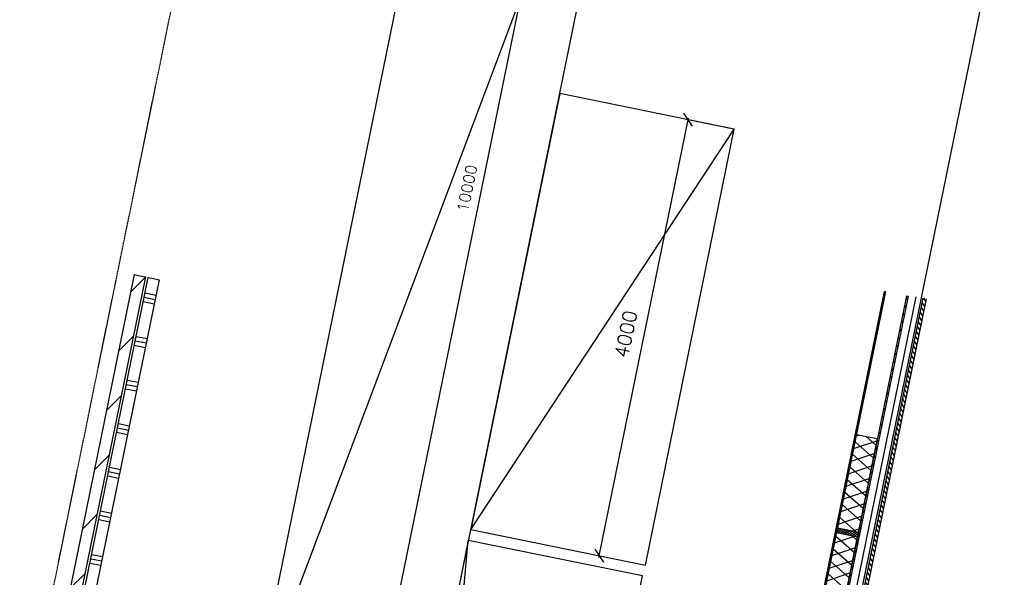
# Model space of a CAD drawing. Extents: x 0 to 297174, y -27731 to 163980.
# Tile 28 of 152: x 189493 to 198338, y 30050 to 35063. Entities that reach past the tile are written whole.
import ezdxf

# ---------------------------------------------------------------- set-up
doc = ezdxf.new("R2010")
doc.units = 0
doc.header["$LTSCALE"] = 5
doc.header["$MEASUREMENT"] = 0
doc.header["$PDMODE"] = 3
doc.header["$PDSIZE"] = 0.1
doc.linetypes.add('DASHDOT', pattern=[1, 0.5, -0.25, 0, -0.25])
doc.layers.get('0').update_dxf_attribs({"linetype": 'CONTINUOUS'})
doc.layers.get('DEFPOINTS').update_dxf_attribs({"linetype": 'CONTINUOUS'})
for name, color, linetype in [('_BRANDCOMPART', 6, 'DASHDOT'), ('_INSTALLATIES', 4, 'CONTINUOUS'), ('A--01A1_ACEER', 1, 'CONTINUOUS'), ('A--A21--_F-23-', 9, 'CONTINUOUS'), ('A--A22--_F123-', 9, 'CONTINUOUS'), ('A--A25--_F--3-', 9, 'CONTINUOUS'), ('A--A42--_F-23-', 9, 'CONTINUOUS'), ('A--L21--', 3, 'CONTINUOUS'), ('A--L21--_F--3-', 7, 'CONTINUOUS'), ('A--L22--_F--3-', 7, 'CONTINUOUS'), ('A--L22--_F-23-', 7, 'CONTINUOUS'), ('A--L22A2_BINNENWAND', 2, 'CONTINUOUS'), ('A--L25--', 7, 'CONTINUOUS'), ('A--L25--_F-23-', 7, 'CONTINUOUS'), ('A--L42--', 7, 'CONTINUOUS'), ('A--L42--_F-23-', 7, 'CONTINUOUS'), ('A--M$1A-_F123-', 1, 'CONTINUOUS'), ('X--LR---_CP', 7, 'CONTINUOUS')]:
    doc.layers.add(name, color=color, linetype=linetype)
doc.styles.add('HIEMSTRA', font='romans.shx')
doc.dimstyles.get("Standard").update_dxf_attribs({"dimscale": 50, "dimtxt": 2.5, "dimasz": 2, "dimexe": 0.3, "dimexo": 0.3, "dimgap": 2, "dimtad": 1, "dimdec": 0, "dimzin": 0, "dimdsep": 46, "dimtxsty": 'HIEMSTRA', "dimblk1": 'OBLIQUE', "dimblk2": 'OBLIQUE', "dimsah": 1, "dimcen": 0.09, "dimdle": 0.3, "dimclrd": 1, "dimclre": 1, "dimclrt": 2, "dimadec": 0, "dimazin": 0, "dimtfac": 1, "dimtdec": 4, "dimtix": 1, "dimtmove": 2, "dimatfit": 3, "dimldrblk": 'OBLIQUE', "dimfxl": 0, "dimtvp": 625, "dimtolj": 1, "dimtzin": 0, "dimarcsym": 0})

# ---------------------------------------------------------------- blocks, each defined once
blk = doc.blocks.new('_OBLIQUE')
at = {"color": 0, "linetype": 'ByBlock'}
blk.add_line((-0.5, -0.5), (0.5, 0.5), dxfattribs=at)
blk = doc.blocks.new('*D1392')
at = {"layer": 'A--M$1A-_F123-', "color": 2, "linetype": 'Continuous', "lineweight": -2}
for p, q in [((26194.5, 25482.6), (28195.3, 35304.9)), ((28686.5, 35192.6), (28181.2, 35295.5))]:
    blk.add_line(p, q, dxfattribs=at)
at = {"layer": 'DEFPOINTS', "color": 0, "linetype": 'Continuous'}
for p in [(28192.9, 35293.1), (28698.2, 35190.2, -0.2), (26702.2, 25391.4)]:
    blk.add_point(p, dxfattribs=at)
at = {"layer": 'A--M$1A-_F123-', "color": 2, "linetype": 'Continuous', "lineweight": -2, "xscale": 80, "yscale": 80, "zscale": 80}
for p, rotation in [((28192.9, 35293.1), 78.48643322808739), ((26196.9, 25494.3), 258.4864332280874)]:
    blk.add_blockref('_OBLIQUE', p, dxfattribs=dict(at, rotation=rotation))
at = {"layer": 'A--M$1A-_F123-', "color": 3, "linetype": 'Continuous', "insert": (27067.5, 30419.7), "char_height": 100, "attachment_point": 5, "rotation": 78.48643, "style": 'HIEMSTRA'}
blk.add_mtext('\\A1;10000', dxfattribs=at)
blk = doc.blocks.new('*D1391')
at = {"color": 2, "linetype": 'ByBlock'}
for p, q in [((28251, 27101.7), (29055.4, 31050.6)), ((29447.8, 30955.4), (29037.7, 31038.9))]:
    blk.add_line(p, q, dxfattribs=at)
at = {"layer": 'DEFPOINTS', "color": 0, "linetype": 'ByBlock'}
for p in [(29052.4, 31035.9), (29462.5, 30952.4), (28664.1, 27032.9, -0.2)]:
    blk.add_point(p, dxfattribs=at)
at = {"color": 2, "linetype": 'ByBlock', "xscale": 100, "yscale": 100, "zscale": 100}
for p, rotation in [((29052.4, 31035.9), 78.48629033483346), ((28254, 27116.4), 258.4862903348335)]:
    blk.add_blockref('_OBLIQUE', p, dxfattribs=dict(at, rotation=rotation))
at = {"color": 3, "linetype": 'ByBlock', "insert": (28493.9, 29108.6), "char_height": 125, "attachment_point": 5, "rotation": 78.48629, "style": 'HIEMSTRA'}
blk.add_mtext('\\A1;4000', dxfattribs=at)
blk = doc.blocks.new('*U1393')
at = {"layer": 'A--A22--_F123-'}
h = blk.add_hatch(dxfattribs=at)
h.set_pattern_fill('ALFALINE', color=256, scale=300, style=0, pattern_type=2)
h.set_pattern_definition([(45, (-23276.04, -25446.4), (-212.132, 212.132), [])])
h.paths.add_polyline_path([(0, 0), (-59, -39), (803.9, 4197), (852.9, 4187), (901.9, 4177), (59, 39)])
at = {"layer": 'A--L22--_F--3-', "color": 4, "linetype": 'Continuous'}
for points in [[(-59, -39), (-59, -39), (803.9, 4197), (852.9, 4187)], [(852.9, 4187), (901.9, 4177), (59, 39), (59, 39)]]:
    blk.add_lwpolyline(points, dxfattribs=at)
blk = doc.blocks.new('*U1396')
at = {"layer": 'A--A22--_F123-'}
h = blk.add_hatch(dxfattribs=at)
h.set_pattern_fill('ALFAPLST', color=256, scale=400, angle=168.48648, style=0, pattern_type=2)
h.set_pattern_definition([(168.486, (0, 0), (-79.84, -391.95), []), (168.486, (-8, -39.2), (-79.84, -391.95), []), (168.486, (-15.97, -78.4), (-79.84, -391.95), [])])
h.paths.add_polyline_path([(0, 0), (49, -10), (-768.8, -4024.6), (-827.8, -4063.7), (-886.7, -4102.7), (-49, 10)])
at = {"layer": 'A--L22--_F-23-', "color": 3, "linetype": 'Continuous'}
for points in [[(-886.7, -4102.7), (-886.7, -4102.7), (-49, 10), (0, 0)], [(0, 0), (49, -10), (-768.8, -4024.6), (-768.8, -4024.6)]]:
    blk.add_lwpolyline(points, dxfattribs=at)
blk = doc.blocks.new('*U1399')
at = {"layer": 'A--A42--_F-23-'}
h = blk.add_hatch(dxfattribs=at)
h.set_pattern_fill('ALFALINE', color=256, scale=40, style=0, pattern_type=2)
h.set_pattern_definition([(45, (-31024.214, -29450.56), (-28.28427, 28.28427), [])])
h.paths.add_polyline_path([(0, 0), (4.9, -1), (-789.3, -3901.2), (-794.2, -3900.2), (-799.1, -3899.2), (-4.9, 1)])
at = {"layer": 'A--L42--_F-23-', "color": 2, "linetype": 'Continuous'}
for points in [[(-794.2, -3900.2), (-799.1, -3899.2), (-4.9, 1), (0, 0)], [(0, 0), (4.9, -1), (-789.3, -3901.2), (-794.2, -3900.2)]]:
    blk.add_lwpolyline(points, dxfattribs=at)
blk = doc.blocks.new('*U1400')
at = {"layer": 'A--A42--_F-23-'}
h = blk.add_hatch(dxfattribs=at)
h.set_pattern_fill('ALFALINE', color=256, scale=40, style=0, pattern_type=2)
h.set_pattern_definition([(45, (-30822.326, -29491.52), (-28.28427, 28.28427), [])])
h.paths.add_polyline_path([(0, 0), (4.9, -1), (-789.3, -3900.9), (-794.2, -3899.9), (-799.1, -3898.9), (-4.9, 1)])
at = {"layer": 'A--L42--_F-23-', "color": 2, "linetype": 'Continuous'}
for points in [[(-794.2, -3899.9), (-799.1, -3898.9), (-4.9, 1), (0, 0)], [(0, 0), (4.9, -1), (-789.3, -3900.9), (-794.2, -3899.9)]]:
    blk.add_lwpolyline(points, dxfattribs=at)
blk = doc.blocks.new('NH40_196')
at = {"layer": 'A--A25--_F--3-'}
h = blk.add_hatch(dxfattribs=at)
h.set_pattern_fill('ALFALINE', color=256, scale=15, style=0, pattern_type=2)
h.set_pattern_definition([(45, (-6, 0), (-10.6066, 10.6066), [])])
h.paths.add_polyline_path([(0, 0), (0, 196), (40, 196), (40, 0)])
at = {"layer": 'A--L25--_F-23-', "color": 2, "linetype": 'Continuous'}
blk.add_lwpolyline([(0, 0), (0, 196), (40, 196), (40, 0)], close=True, dxfattribs=at)
at = {"layer": 'X--LR---_CP'}
for p in [(0, 0), (0, 0), (40, 0)]:
    blk.add_point(p, dxfattribs=at)
blk = doc.blocks.new('*U1401')
at = {"layer": 'A--A21--_F-23-'}
h = blk.add_hatch(dxfattribs=at)
h.set_pattern_fill('ALFAISO', color=256, scale=100, angle=78.49, style=0, pattern_type=2)
h.set_pattern_definition([(138.49, (48.99, -9.98), (-66.275, -74.884), []), (198.49, (48.99, -9.98), (31.714, -94.838), [])])
h.paths.add_polyline_path([(0, 0), (-93.1, 19), (78.5, 861.7), (171.6, 842.7), (264.7, 823.7), (93.1, -19)])
at = {"layer": 'A--L21--_F--3-', "color": 3, "linetype": 'Continuous'}
for points in [[(0, 0), (-93.1, 19), (78.5, 861.7), (171.6, 842.7)], [(171.6, 842.7), (264.7, 823.7), (93.1, -19), (0, 0)]]:
    blk.add_lwpolyline(points, dxfattribs=at)
blk = doc.blocks.new('*U1402')
at = {"layer": 'A--A21--_F-23-'}
h = blk.add_hatch(dxfattribs=at)
h.set_pattern_fill('ALFAISO', color=256, scale=100, angle=258.49, style=0, pattern_type=2)
h.set_pattern_definition([(318.49, (-48.99, 9.98), (66.275, 74.884), []), (18.49, (-48.99, 9.98), (-31.714, 94.838), [])])
h.paths.add_polyline_path([(0, 0), (93.1, -19), (-78.5, -861.7), (-171.6, -842.7), (-264.7, -823.7), (-93.1, 19)])
at = {"layer": 'A--L21--_F--3-', "color": 3, "linetype": 'Continuous'}
for points in [[(-171.6, -842.7), (-264.7, -823.7), (-93.1, 19), (0, 0)], [(0, 0), (93.1, -19), (-78.5, -861.7), (-171.6, -842.7)]]:
    blk.add_lwpolyline(points, dxfattribs=at)
blk = doc.blocks.new('A$C359541E0')
at = {"layer": 'A--01A1_ACEER', "linetype": 'Continuous'}
h = blk.add_hatch(dxfattribs=at)
h.set_pattern_fill('ANSI31', color=256, scale=250, angle=78.49, style=0)
h.set_pattern_definition([(123.49, (11638.245, -5091.78), (-26.061942, -17.243482), [])])
h.paths.add_polyline_path([(23168.6, 26510), (23966.7, 30429.5), (23996.1, 30423.5), (23198, 26504)])
at = {"layer": '_BRANDCOMPART'}
blk.add_lwpolyline([(16492.7, 21789.6), (16743.7, 23064.7), (16743.7, 23065), (17322.9, 26041.5), (15850.4, 26341.2), (18400.9, 38863.1), (18400.9, 38863.1), (32157.2, 38863.1), (32157.2, 38863.1), (32157.2, 29726.9)], dxfattribs=at)
at = {"layer": '_INSTALLATIES', "linetype": 'Continuous'}
for p, q in [((17936.1, 26708.4), (21499.9, 36187.8)), ((19903.1, 28348.8), (22269.3, 31949))]:
    blk.add_line(p, q, dxfattribs=at)
for points in [[(19503.9, 26389), (21499.9, 36187.8), (19932.1, 36507.2), (17936.1, 26708.4), (19503.9, 26389)], [(22269.3, 31949), (20701.5, 32268.3), (19903.1, 28348.8), (21470.9, 28029.4)], [(21445.9, 27932.5), (19878.1, 28251.9), (19545.3, 26592.2), (21066.6, 26070.7)]]:
    blk.add_lwpolyline(points, close=True, dxfattribs=at)
blk.add_lwpolyline([(21066.6, 26070.7), (19744.7, 26739.9), (19878.1, 28251.9)], dxfattribs=at)
at = {"layer": 'A--L21--'}
for p, q in [((23168.6, 26510), (23966.7, 30429.5)), ((23198, 26504), (23996.1, 30423.5))]:
    blk.add_line(p, q, dxfattribs=at)
at = {"layer": 'A--L22A2_BINNENWAND', "color": 2, "linetype": 'Continuous'}
for p, q in [((24510.4, 33195.2, 0.2), (22810.6, 24853.3, 0)), ((23103.9, 26523.2), (23902.1, 30442.7))]:
    blk.add_line(p, q, dxfattribs=at)
at = {"layer": 'A--L21--', "linetype": 'Continuous'}
for name, p in [('*U1393', (16077.8, 26444)), ('*U1396', (17053, 30605.2)), ('*U1402', (23460.3, 29185.6)), ('*U1401', (23109.2, 27461))]:
    blk.add_blockref(name, p, dxfattribs=at)
at = {"layer": 'A--L25--', "xscale": -1, "rotation": 258.4899999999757}
blk.add_blockref('NH40_196', (23187.7, 28322.7), dxfattribs=at)
at = {"layer": 'A--L42--'}
for name, p in [('*U1400', (23623.7, 30489.2)), ('*U1399', (23825.6, 30448.2))]:
    blk.add_blockref(name, p, dxfattribs=at)
at = {"layer": 'A--M$1A-_F123-', "linetype": 'Continuous'}
dim = blk.add_aligned_dim(p1=(19503.9, 26389), p2=(21499.9, 36187.8, -0.2), distance=515.7, dimstyle='Standard', dxfattribs=at)
dim.commit()
dim.dimension.update_dxf_attribs({"geometry": '*D1392', "text_midpoint": (19869.2, 31417.3), "insert": (-7198.3, 997.6)})
dim = blk.add_aligned_dim(p1=(21465.8, 28030.5, -0.2), p2=(22264.2, 31950), distance=418.6, dimstyle='Standard', override={"dimscale": 50, "dimtxsty": 'HIEMSTRA'}, dxfattribs=at)
dim.commit()
dim.dimension.update_dxf_attribs({"geometry": '*D1391', "text_midpoint": (21295.7, 30106.2), "insert": (-7198.3, 997.6)})

msp = doc.modelspace()

# ---------------------------------------------------------------- block references
at = {"layer": 'A--01A1_ACEER', "ltscale": 10}
msp.add_blockref('A$C359541E0', (173642.6, 2129.6), dxfattribs=at)

doc.saveas('drawing.dxf')
